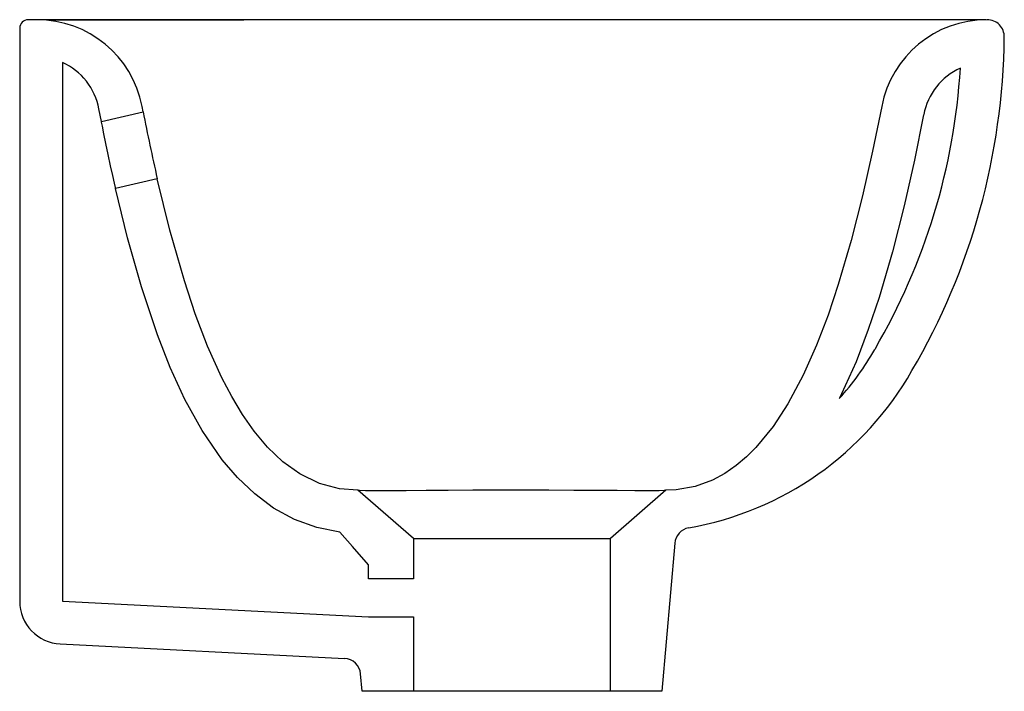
# Model space of a CAD drawing. Header units: millimetres. Extents: x 4515.356 to 4515.586, y 2219.952 to 2220.109.
import ezdxf

# ---------------------------------------------------------------- set-up
doc = ezdxf.new("R2010")
doc.units = ezdxf.units.MM
doc.layers.add('SANINDUSA', color=3, linetype='Continuous')

msp = doc.modelspace()

# ---------------------------------------------------------------- linework, layer by layer
at = {"layer": 'SANINDUSA'}
for p, q in [((4515.36014187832, 2220.109094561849), (4515.358090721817, 2220.109094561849)), ((4515.363261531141, 2220.109094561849), (4515.36014187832, 2220.109094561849)), ((4515.40656004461, 2220.109094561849), (4515.363259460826, 2220.109094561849)), ((4515.408462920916, 2220.109015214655), (4515.363313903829, 2220.109015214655)), ((4515.531107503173, 2220.109094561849), (4515.40656004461, 2220.109094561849)), ((4515.576811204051, 2220.109094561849), (4515.531107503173, 2220.109094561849)), ((4515.581851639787, 2220.109094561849), (4515.576810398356, 2220.109094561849)), ((4515.356090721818, 2220.107094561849), (4515.356090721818, 2219.973148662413)), ((4515.366090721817, 2220.099094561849), (4515.366090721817, 2219.973148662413)), ((4515.375182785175, 2220.085324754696), (4515.374618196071, 2220.088248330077)), ((4515.375182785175, 2220.085324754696), (4515.384929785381, 2220.087588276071)), ((4515.384929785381, 2220.087588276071), (4515.384689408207, 2220.088828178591)), ((4515.388226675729, 2220.071928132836), (4515.37848581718, 2220.069666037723)), ((4515.448090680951, 2219.987792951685), (4515.435090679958, 2219.999093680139)), ((4515.507090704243, 2219.999093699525), (4515.494090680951, 2219.987792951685)), ((4515.448090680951, 2219.987792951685), (4515.494090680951, 2219.987792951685)), ((4515.448090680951, 2219.987792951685), (4515.448090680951, 2219.978426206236)), ((4515.494090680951, 2219.952093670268), (4515.494090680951, 2219.987792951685)), ((4515.509118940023, 2219.986706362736), (4515.506090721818, 2219.952093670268)), ((4515.437590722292, 2219.978426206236), (4515.437590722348, 2219.981671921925)), ((4515.448090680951, 2219.978426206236), (4515.437590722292, 2219.978426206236)), ((4515.366090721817, 2219.973148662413), (4515.437590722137, 2219.969524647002)), ((4515.437590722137, 2219.969524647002), (4515.448090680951, 2219.969524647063)), ((4515.448090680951, 2219.969524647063), (4515.448090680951, 2219.952093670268)), ((4515.365584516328, 2219.963161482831), (4515.431953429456, 2219.959797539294)), ((4515.436090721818, 2219.952093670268), (4515.435735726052, 2219.956151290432)), ((4515.448090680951, 2219.952093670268), (4515.436090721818, 2219.952093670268)), ((4515.494090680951, 2219.952093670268), (4515.448090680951, 2219.952093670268)), ((4515.506090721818, 2219.952093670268), (4515.494090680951, 2219.952093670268))]:
    msp.add_line(p, q, dxfattribs=at)
for points in [[(4515.557491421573, 2220.088828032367), (4515.555366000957, 2220.078333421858), (4515.553011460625, 2220.067888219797), (4515.550364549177, 2220.057481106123), (4515.547345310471, 2220.047177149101), (4515.544942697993, 2220.040020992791), (4515.542243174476, 2220.032972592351), (4515.539138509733, 2220.026000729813), (4515.535542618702, 2220.019273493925), (4515.532120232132, 2220.014022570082), (4515.528117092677, 2220.009115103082), (4515.525891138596, 2220.006895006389), (4515.523490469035, 2220.004866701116), (4515.52081119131, 2220.003015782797), (4515.51794513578, 2220.001472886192), (4515.513876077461, 2219.999985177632), (4515.509481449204, 2219.999199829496), (4515.507090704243, 2219.999093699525)], [(4515.37848581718, 2220.069666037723), (4515.378438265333, 2220.069874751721), (4515.378207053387, 2220.070896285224), (4515.377813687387, 2220.072660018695), (4515.377309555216, 2220.074968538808), (4515.376756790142, 2220.077562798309), (4515.376219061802, 2220.080151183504), (4515.375754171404, 2220.082441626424), (4515.375409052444, 2220.08417404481), (4515.375216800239, 2220.08515100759), (4515.375182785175, 2220.085324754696)], [(4515.567292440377, 2220.086843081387), (4515.565145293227, 2220.076241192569), (4515.562736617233, 2220.065555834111), (4515.56001165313, 2220.054841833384), (4515.556887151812, 2220.044178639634), (4515.554356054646, 2220.036639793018), (4515.551486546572, 2220.029147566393), (4515.548127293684, 2220.021603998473), (4515.547542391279, 2220.020509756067)], [(4515.435090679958, 2219.999093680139), (4515.430841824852, 2219.999433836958), (4515.426119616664, 2220.000685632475), (4515.421554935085, 2220.002900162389), (4515.41759347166, 2220.005745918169), (4515.413992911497, 2220.009188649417), (4515.410908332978, 2220.012874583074), (4515.408153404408, 2220.016816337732), (4515.405623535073, 2220.021035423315), (4515.403339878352, 2220.025393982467), (4515.400007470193, 2220.032780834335), (4515.397110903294, 2220.040359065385), (4515.394558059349, 2220.048057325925), (4515.391159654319, 2220.059930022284), (4515.388226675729, 2220.071928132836)], [(4515.430904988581, 2219.989331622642), (4515.425477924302, 2219.990390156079), (4515.420296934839, 2219.992275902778), (4515.415427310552, 2219.994937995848), (4515.410993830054, 2219.998230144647), (4515.406971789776, 2220.002054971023), (4515.403395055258, 2220.006241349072), (4515.398718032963, 2220.013037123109), (4515.394708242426, 2220.020292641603), (4515.391272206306, 2220.027766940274), (4515.388278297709, 2220.03539054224), (4515.384527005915, 2220.046651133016), (4515.381305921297, 2220.058090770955), (4515.37848581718, 2220.069666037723)], [(4515.507090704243, 2219.999093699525), (4515.506639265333, 2219.999020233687), (4515.505466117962, 2219.998976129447), (4515.503154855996, 2219.998962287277), (4515.501592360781, 2219.998967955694), (4515.499789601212, 2219.998979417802), (4515.495721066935, 2219.99900961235), (4515.493332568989, 2219.999026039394), (4515.490769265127, 2219.99904161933), (4515.485530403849, 2219.999066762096), (4515.479714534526, 2219.999084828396), (4515.473868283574, 2219.999093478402), (4515.467772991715, 2219.999092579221), (4515.46195242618, 2219.999081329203), (4515.456227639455, 2219.999059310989), (4515.451084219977, 2219.999029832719), (4515.446366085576, 2219.998995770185), (4515.442436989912, 2219.998967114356), (4515.439206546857, 2219.998954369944), (4515.436884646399, 2219.99897115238), (4515.435474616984, 2219.999027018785), (4515.435090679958, 2219.999093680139)], [(4515.437590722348, 2219.981671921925), (4515.433846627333, 2219.985961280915), (4515.430904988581, 2219.989331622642)]]:
    msp.add_lwpolyline(points, dxfattribs=at)
for centre, radius, start, end in [((4515.358090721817, 2220.107094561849), 0.002000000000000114, 90, 180), ((4515.360141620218, 2220.08409453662), 0.02500002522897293, 10.91459008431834, 89.99996107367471), ((4515.582040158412, 2220.084093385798), 0.02500117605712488, 89.99871079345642, 169.0835213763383), ((4515.582136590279, 2220.105098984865), 0.00399557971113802, 358.6626607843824, 90.06694506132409), ((4515.428223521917, 2220.10674648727), 0.1579192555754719, 329.6937468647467, 359.3683050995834), ((4515.359883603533, 2220.085439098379), 0.01499999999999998, 10.79421373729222, 65.5557342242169), ((4515.428223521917, 2220.10674648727), 0.1479192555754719, 329.6937468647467, 356.5196482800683), ((4515.582040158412, 2220.084093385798), 0.01500117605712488, 114.2873982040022, 169.0835213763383), ((4515.853070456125, 2220.177967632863), 0.4767851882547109, 190.9271021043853, 192.8503407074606), ((4515.499357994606, 2220.064188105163), 0.06503486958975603, 317.8082193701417, 330.3400353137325), ((4515.499357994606, 2220.064188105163), 0.07503486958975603, 280.0163976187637, 330.3400353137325), ((4515.513103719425, 2219.986357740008), 0.00400000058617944, 100.0045960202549, 175.0000042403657), ((4515.366090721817, 2219.973148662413), 0.01000000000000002, 180, 267.0984161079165), ((4515.43175094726, 2219.955802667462), 0.004000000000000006, 4.999999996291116, 87.09841610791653)]:
    msp.add_arc(centre, radius, start, end, dxfattribs=at)

doc.saveas('drawing.dxf')
